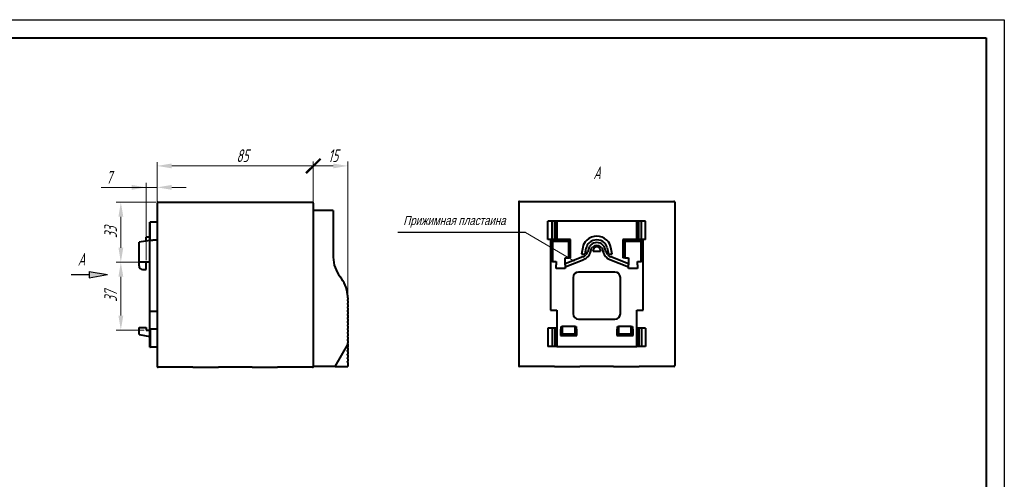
# Model space of a CAD drawing. Header units: millimetres. Extents: x 2345 to 2765, y 1129 to 1426.
# Tile 8 of 8: x 2494 to 2765, y 1299 to 1426. Entities that reach past the tile are written whole.
import ezdxf
from ezdxf.lldxf.tags import DXFTag

# ---------------------------------------------------------------- set-up
doc = ezdxf.new("R2010")
doc.units = ezdxf.units.MM
for name, color, linetype, lineweight in [('help', 4, 'New Line1', 20), ('main', 5, 'Continuous', 40), ('size', 7, 'Continuous', 25), ('РАЗМЕРЫ', 7, 'Continuous', 20)]:
    doc.layers.add(name, color=color, linetype=linetype, lineweight=lineweight)
doc.layers.add('ФОРМАТ', color=7, linetype='Continuous')
doc.styles.add('GOST', font='GOST.shx', dxfattribs={"width": 0.8, "oblique": 15})
doc.styles.add('K5_TEXTSTYLE', font='win_eskd.shx', dxfattribs={"width": 0.8, "oblique": 15, "height": 3.5})
tags = doc.linetypes.add('New Line1', pattern=[0.8, 0.5, -0.3]).pattern_tags.tags
tags[6:7] = [DXFTag(74, 4), DXFTag(75, 0), DXFTag(340, '0'), DXFTag(46, 1.0), DXFTag(50, 0.0), DXFTag(44, 0.0), DXFTag(45, 0.0)]
tags[4:5] = [DXFTag(74, 4), DXFTag(75, 0), DXFTag(340, '0'), DXFTag(46, 1.0), DXFTag(50, 0.0), DXFTag(44, 0.0), DXFTag(45, 0.0)]
doc.dimstyles.new('ISO-25', dxfattribs={"dimtxt": 3.5, "dimasz": 4, "dimexe": 1.25, "dimexo": 0.625, "dimgap": 1, "dimtad": 1, "dimtoh": 1, "dimdec": 1, "dimrnd": 0.5, "dimdsep": 46, "dimtxsty": 'GOST', "dimcen": 0, "dimclrd": 256, "dimclre": 256, "dimclrt": 7, "dimadec": 0, "dimazin": 2, "dimtfac": 1, "dimtdec": 1, "dimtmove": 1, "dimatfit": 1, "dimfxl": 1, "dimlwd": -1, "dimlwe": -1, "dimarcsym": 2})
doc.dimstyles.get("Standard").update_dxf_attribs({"dimtxt": 3.5, "dimasz": 4, "dimexe": 1, "dimexo": 0.0625, "dimgap": 1, "dimtad": 1, "dimdec": 1, "dimrnd": 0.5, "dimdsep": 46, "dimtxsty": 'GOST', "dimcen": 0, "dimclrd": 256, "dimclre": 256, "dimclrt": 7, "dimadec": 0, "dimazin": 2, "dimtfac": 1, "dimtdec": 4, "dimtmove": 0, "dimatfit": 1, "dimfxl": 1, "dimtolj": 1, "dimtzin": 0, "dimlwd": -1, "dimlwe": -1, "dimarcsym": 0})

# ---------------------------------------------------------------- blocks, each defined once
blk = doc.blocks.new('_ArchTick')
at = {"color": 0, "linetype": 'ByBlock', "const_width": 0.15}
blk.add_lwpolyline([(-0.5, -0.5), (0.5, 0.5)], dxfattribs=at)
blk = doc.blocks.new('*D834')
at = {"layer": 'Defpoints', "color": 0}
for p in [(2574.5, 1385.42), (2531.5, 1375.16), (2574.5, 1374.56)]:
    blk.add_point(p, dxfattribs=at)
at = {"layer": 'РАЗМЕРЫ'}
for p, q in [((2531.5, 1375.22), (2531.5, 1386.42)), ((2574.5, 1374.63), (2574.5, 1386.42)), ((2535.5, 1385.42), (2574.5, 1385.42))]:
    blk.add_line(p, q, dxfattribs=at)
blk.add_solid([(2535.5, 1386.08), (2535.5, 1384.75), (2531.5, 1385.42)], dxfattribs=at)
at = {"layer": 'РАЗМЕРЫ', "xscale": 4, "yscale": 4, "zscale": 4}
blk.add_blockref('_ArchTick', (2574.5, 1385.42), dxfattribs=at)
at = {"layer": 'РАЗМЕРЫ', "color": 7, "linetype": 'ByBlock', "ltscale": 100, "insert": (2555, 1388.24), "char_height": 3.5, "attachment_point": 5, "style": 'GOST'}
blk.add_mtext('85', dxfattribs=at)
blk = doc.blocks.new('*D835')
at = {"layer": 'Defpoints', "color": 0}
for p in [(2583.99, 1385.42), (2574.5, 1375.16), (2583.99, 1349.51)]:
    blk.add_point(p, dxfattribs=at)
at = {"layer": 'РАЗМЕРЫ'}
for p, q in [((2574.5, 1375.78), (2574.5, 1386.67)), ((2583.99, 1350.13), (2583.99, 1386.67)), ((2574.5, 1385.42), (2579.99, 1385.42))]:
    blk.add_line(p, q, dxfattribs=at)
blk.add_solid([(2579.99, 1384.75), (2579.99, 1386.08), (2583.99, 1385.42)], dxfattribs=at)
at = {"layer": 'РАЗМЕРЫ', "xscale": 4, "yscale": 4, "zscale": 4, "rotation": 180}
blk.add_blockref('_ArchTick', (2574.5, 1385.42), dxfattribs=at)
at = {"layer": 'РАЗМЕРЫ', "color": 7, "linetype": 'ByBlock', "ltscale": 100, "insert": (2579.99, 1388.24), "char_height": 3.5, "attachment_point": 5, "style": 'GOST'}
blk.add_mtext('15', dxfattribs=at)
blk = doc.blocks.new('*D839')
at = {"layer": 'Defpoints', "color": 0}
for p in [(2531.75, 1375.41), (2521.5, 1358.86), (2528.5, 1358.86)]:
    blk.add_point(p, dxfattribs=at)
at = {"layer": 'РАЗМЕРЫ'}
for p, q in [((2531.13, 1375.41), (2520.25, 1375.41)), ((2521.5, 1371.41), (2521.5, 1362.86)), ((2527.88, 1358.86), (2520.25, 1358.86))]:
    blk.add_line(p, q, dxfattribs=at)
for points in [[(2522.17, 1371.41), (2520.84, 1371.41), (2521.5, 1375.41)], [(2520.84, 1362.86), (2522.17, 1362.86), (2521.5, 1358.86)]]:
    blk.add_solid(points, dxfattribs=at)
at = {"layer": 'РАЗМЕРЫ', "color": 7, "linetype": 'ByBlock', "ltscale": 100, "insert": (2518.68, 1367.13), "char_height": 3.5, "attachment_point": 5, "rotation": 90, "style": 'GOST'}
blk.add_mtext('33', dxfattribs=at)
blk = doc.blocks.new('*D840')
at = {"layer": 'Defpoints', "color": 0}
for p in [(2528.5, 1358.86), (2521.5, 1340.16), (2528.5, 1340.16)]:
    blk.add_point(p, dxfattribs=at)
at = {"layer": 'РАЗМЕРЫ'}
for p, q in [((2527.88, 1358.86), (2520.25, 1358.86)), ((2521.5, 1354.86), (2521.5, 1344.16)), ((2527.88, 1340.16), (2520.25, 1340.16))]:
    blk.add_line(p, q, dxfattribs=at)
for points in [[(2522.17, 1354.86), (2520.84, 1354.86), (2521.5, 1358.86)], [(2520.84, 1344.16), (2522.17, 1344.16), (2521.5, 1340.16)]]:
    blk.add_solid(points, dxfattribs=at)
at = {"layer": 'РАЗМЕРЫ', "color": 7, "linetype": 'ByBlock', "ltscale": 100, "insert": (2518.68, 1349.51), "char_height": 3.5, "attachment_point": 5, "rotation": 90, "style": 'GOST'}
blk.add_mtext('37', dxfattribs=at)
blk = doc.blocks.new('*D861')
at = {"layer": 'Defpoints', "color": 0}
for p in [(2528.5, 1379.51), (2531.5, 1375.22), (2528.5, 1358.86)]:
    blk.add_point(p, dxfattribs=at)
at = {"layer": 'РАЗМЕРЫ'}
for p, q in [((2528.5, 1359.48), (2528.5, 1380.76)), ((2531.5, 1375.84), (2531.5, 1380.76)), ((2528.5, 1379.51), (2516.12, 1379.51)), ((2524.5, 1379.51), (2520.5, 1379.51)), ((2531.5, 1379.51), (2528.5, 1379.51)), ((2535.5, 1379.51), (2539.5, 1379.51))]:
    blk.add_line(p, q, dxfattribs=at)
for points in [[(2524.5, 1378.84), (2524.5, 1380.18), (2528.5, 1379.51)], [(2535.5, 1380.18), (2535.5, 1378.84), (2531.5, 1379.51)]]:
    blk.add_solid(points, dxfattribs=at)
at = {"layer": 'РАЗМЕРЫ', "color": 7, "linetype": 'ByBlock', "ltscale": 100, "insert": (2518.22, 1382.26), "char_height": 3.5, "attachment_point": 5, "style": 'GOST'}
blk.add_mtext('7', dxfattribs=at)

msp = doc.modelspace()

# ---------------------------------------------------------------- hatches: boundary and pattern name
at = {"layer": 'help', "lineweight": 25, "ltscale": 5}
h = msp.add_hatch(color=256, dxfattribs=at)
h.dxf.hatch_style = 1
h.paths.add_polyline_path([(2646.095, 1359.229, 1), (2646.495, 1359.229, 1)])
at = {"layer": 'size', "lineweight": 25, "ltscale": 5}
h = msp.add_hatch(color=256, dxfattribs=at)
h.dxf.hatch_style = 1
h.paths.add_polyline_path([(2512.811, 1356.334), (2517.811, 1355.454), (2512.811, 1354.574)])

# ---------------------------------------------------------------- linework, layer by layer
at = {"layer": 'help', "linetype": 'ByBlock', "lineweight": -2, "ltscale": 2}
for q in [(2597.743, 1367.057), (2614.05, 1367.057)]:
    msp.add_line((2632.953, 1367.057), q, dxfattribs=at)
at = {"layer": 'help', "linetype": 'ByBlock', "ltscale": 5}
msp.add_line((2632.953, 1367.057), (2646.276, 1359.232), dxfattribs=at)
msp.add_line((2632.953, 1367.057), (2646.276, 1359.232), dxfattribs=at)
at = {"layer": 'main'}
for p, q in [((2531.502, 1375.157), (2531.502, 1330.157)), ((2531.752, 1375.407), (2533.002, 1375.407)), ((2533.002, 1375.407), (2573.002, 1375.407)), ((2573.002, 1375.407), (2574.252, 1375.407)), ((2574.502, 1375.157), (2574.502, 1330.157)), ((2631.079, 1375.407), (2631.079, 1330.407)), ((2631.329, 1375.657), (2632.579, 1375.657)), ((2632.579, 1375.657), (2672.579, 1375.657)), ((2672.579, 1375.657), (2673.829, 1375.657)), ((2674.079, 1375.407), (2674.079, 1330.407)), ((2580.002, 1373.157), (2574.502, 1373.157)), ((2580.002, 1373.157), (2580.002, 1360.245)), ((2529.502, 1369.907), (2529.552, 1369.907)), ((2529.502, 1364.907), (2529.502, 1369.907)), ((2529.552, 1364.907), (2529.552, 1369.907)), ((2531.502, 1369.907), (2529.552, 1369.907)), ((2639.129, 1365.157), (2639.129, 1370.157)), ((2640.255, 1370.157), (2639.129, 1370.157)), ((2640.255, 1365.157), (2640.255, 1370.157)), ((2641.005, 1370.157), (2640.255, 1370.157)), ((2641.005, 1365.157), (2641.005, 1370.157)), ((2641.529, 1370.157), (2641.005, 1370.157)), ((2641.529, 1365.157), (2641.529, 1370.157)), ((2641.579, 1370.157), (2641.529, 1370.157)), ((2641.579, 1370.157), (2641.579, 1365.157)), ((2663.579, 1370.157), (2641.579, 1370.157)), ((2663.579, 1365.157), (2663.579, 1370.157)), ((2663.629, 1370.157), (2663.579, 1370.157)), ((2663.629, 1365.157), (2663.629, 1370.157)), ((2664.153, 1370.157), (2663.629, 1370.157)), ((2664.153, 1365.157), (2664.153, 1370.157)), ((2664.903, 1370.157), (2664.153, 1370.157)), ((2664.903, 1365.157), (2664.903, 1370.157)), ((2666.029, 1370.157), (2664.903, 1370.157)), ((2666.029, 1365.157), (2666.029, 1370.157)), ((2529.502, 1364.857), (2526.502, 1364.357)), ((2526.502, 1358.857), (2526.502, 1364.357)), ((2529.502, 1365.779), (2528.502, 1365.779)), ((2528.502, 1364.695), (2528.502, 1365.779)), ((2529.502, 1345.407), (2529.502, 1364.907)), ((2529.502, 1364.907), (2530.289, 1364.907)), ((2531.502, 1364.907), (2530.289, 1364.907)), ((2639.829, 1365.157), (2639.129, 1365.157)), ((2641.579, 1365.157), (2639.829, 1365.157)), ((2639.829, 1365.157), (2639.829, 1345.657)), ((2645.379, 1365.107), (2639.879, 1365.107)), ((2639.879, 1365.107), (2640.379, 1364.607)), ((2639.879, 1365.107), (2639.879, 1359.107)), ((2640.379, 1364.607), (2640.379, 1359.107)), ((2644.879, 1364.607), (2640.379, 1364.607)), ((2645.379, 1365.107), (2644.879, 1364.607)), ((2644.879, 1360.107), (2644.879, 1364.607)), ((2645.379, 1360.107), (2645.379, 1365.107)), ((2659.779, 1365.107), (2659.779, 1360.107)), ((2659.779, 1365.107), (2660.279, 1364.607)), ((2665.279, 1365.107), (2659.779, 1365.107)), ((2660.279, 1364.607), (2660.279, 1360.107)), ((2664.779, 1364.607), (2660.279, 1364.607)), ((2665.329, 1365.157), (2663.579, 1365.157)), ((2665.279, 1365.107), (2664.779, 1364.607)), ((2664.779, 1359.107), (2664.779, 1364.607)), ((2665.279, 1359.107), (2665.279, 1365.107)), ((2665.329, 1345.657), (2665.329, 1365.157)), ((2666.029, 1365.157), (2665.329, 1365.157)), ((2648.708, 1362.972), (2648.379, 1361.107)), ((2649.394, 1361.107), (2649.692, 1362.798)), ((2650.363, 1362.783), (2650.105, 1361.847)), ((2650.829, 1361.648), (2651.083, 1362.572)), ((2651.579, 1361.901), (2651.579, 1362.114)), ((2651.579, 1361.901), (2653.579, 1361.901)), ((2653.579, 1362.114), (2653.579, 1361.901)), ((2654.075, 1362.572), (2654.329, 1361.648)), ((2655.052, 1361.847), (2654.795, 1362.783)), ((2655.465, 1362.798), (2655.763, 1361.107)), ((2656.779, 1361.107), (2656.45, 1362.972)), ((2529.502, 1358.857), (2526.502, 1358.857)), ((2526.502, 1357.857), (2526.502, 1358.857)), ((2528.502, 1356.857), (2528.502, 1358.857)), ((2640.379, 1359.107), (2639.879, 1359.107)), ((2640.379, 1359.107), (2641.379, 1359.107)), ((2641.379, 1359.107), (2641.379, 1358.107)), ((2648.735, 1360.316), (2643.879, 1358.382)), ((2643.879, 1360.107), (2644.879, 1360.107)), ((2643.879, 1358.107), (2643.879, 1360.107)), ((2643.879, 1357.575), (2649.013, 1359.62)), ((2645.379, 1360.107), (2644.879, 1360.107)), ((2648.379, 1361.107), (2649.394, 1361.107)), ((2649.64, 1360.994), (2649.532, 1360.873)), ((2650.091, 1360.373), (2650.199, 1360.493)), ((2654.959, 1360.493), (2655.066, 1360.373)), ((2655.625, 1360.873), (2655.518, 1360.994)), ((2655.763, 1361.107), (2656.779, 1361.107)), ((2656.145, 1359.62), (2661.279, 1357.575)), ((2661.279, 1358.382), (2656.422, 1360.316)), ((2660.279, 1360.107), (2659.779, 1360.107)), ((2660.279, 1360.107), (2661.279, 1360.107)), ((2661.279, 1360.107), (2661.279, 1358.107)), ((2663.779, 1359.107), (2664.779, 1359.107)), ((2663.779, 1358.107), (2663.779, 1359.107)), ((2665.279, 1359.107), (2664.779, 1359.107)), ((2527.502, 1356.857), (2528.502, 1356.857)), ((2641.379, 1357.107), (2641.379, 1358.107)), ((2643.879, 1357.107), (2641.379, 1357.107)), ((2643.879, 1358.107), (2643.879, 1357.107)), ((2657.579, 1356.157), (2647.579, 1356.157)), ((2661.279, 1357.107), (2661.279, 1358.107)), ((2663.779, 1357.107), (2661.279, 1357.107)), ((2663.779, 1358.107), (2663.779, 1357.107)), ((2646.079, 1354.657), (2646.079, 1344.657)), ((2659.079, 1344.657), (2659.079, 1354.657)), ((2583.902, 1348.497), (2583.902, 1348.317)), ((2583.967, 1348.532), (2583.937, 1348.532)), ((2583.967, 1348.282), (2583.937, 1348.282)), ((2584.002, 1349.058), (2584.002, 1348.567)), ((2584.002, 1348.247), (2584.002, 1347.567)), ((2529.502, 1345.407), (2531.502, 1345.407)), ((2529.502, 1335.407), (2529.502, 1345.407)), ((2583.902, 1347.497), (2583.902, 1347.317)), ((2583.902, 1346.497), (2583.902, 1346.317)), ((2583.902, 1345.497), (2583.902, 1345.317)), ((2583.967, 1347.532), (2583.937, 1347.532)), ((2583.967, 1347.282), (2583.937, 1347.282)), ((2583.967, 1346.532), (2583.937, 1346.532)), ((2583.967, 1346.282), (2583.937, 1346.282)), ((2583.967, 1345.532), (2583.937, 1345.532)), ((2583.967, 1345.282), (2583.937, 1345.282)), ((2584.002, 1347.247), (2584.002, 1346.567)), ((2584.002, 1346.247), (2584.002, 1345.567)), ((2584.002, 1345.247), (2584.002, 1344.567)), ((2639.829, 1345.657), (2641.579, 1345.657)), ((2641.579, 1345.657), (2641.579, 1335.657)), ((2663.579, 1345.657), (2665.329, 1345.657)), ((2663.579, 1335.657), (2663.579, 1345.657)), ((2583.902, 1344.497), (2583.902, 1344.317)), ((2583.902, 1343.497), (2583.902, 1343.317)), ((2583.902, 1342.497), (2583.902, 1342.317)), ((2583.967, 1344.532), (2583.937, 1344.532)), ((2583.967, 1344.282), (2583.937, 1344.282)), ((2583.967, 1343.532), (2583.937, 1343.532)), ((2583.967, 1343.282), (2583.937, 1343.282)), ((2583.967, 1342.532), (2583.937, 1342.532)), ((2583.967, 1342.282), (2583.937, 1342.282)), ((2584.002, 1344.247), (2584.002, 1343.567)), ((2584.002, 1343.247), (2584.002, 1342.567)), ((2647.579, 1343.157), (2657.579, 1343.157)), ((2526.502, 1338.907), (2526.502, 1340.907)), ((2526.502, 1340.907), (2528.502, 1340.907)), ((2528.502, 1340.907), (2528.502, 1340.157)), ((2528.502, 1340.157), (2529.502, 1340.157)), ((2529.552, 1340.407), (2529.552, 1335.407)), ((2531.502, 1340.407), (2529.552, 1340.407)), ((2583.902, 1341.497), (2583.902, 1341.317)), ((2583.902, 1340.497), (2583.902, 1340.317)), ((2583.967, 1341.532), (2583.937, 1341.532)), ((2583.967, 1341.282), (2583.937, 1341.282)), ((2583.967, 1340.532), (2583.937, 1340.532)), ((2583.967, 1340.282), (2583.937, 1340.282)), ((2584.002, 1342.247), (2584.002, 1341.567)), ((2584.002, 1341.247), (2584.002, 1340.567)), ((2584.002, 1340.247), (2584.002, 1339.567)), ((2639.129, 1340.657), (2639.129, 1335.657)), ((2640.255, 1340.657), (2639.129, 1340.657)), ((2640.255, 1340.657), (2640.255, 1335.657)), ((2641.005, 1340.657), (2640.255, 1340.657)), ((2641.005, 1340.657), (2641.005, 1335.657)), ((2641.529, 1340.657), (2641.005, 1340.657)), ((2641.529, 1340.657), (2641.529, 1335.657)), ((2641.579, 1340.657), (2641.529, 1340.657)), ((2642.579, 1340.407), (2642.579, 1338.657)), ((2642.579, 1340.407), (2642.745, 1340.407)), ((2642.745, 1340.407), (2642.745, 1341.157)), ((2642.745, 1341.157), (2643.079, 1341.157)), ((2643.079, 1341.157), (2643.079, 1339.157)), ((2646.579, 1341.157), (2643.079, 1341.157)), ((2646.579, 1339.157), (2646.579, 1341.157)), ((2646.579, 1341.157), (2646.912, 1341.157)), ((2646.912, 1341.157), (2646.912, 1340.407)), ((2646.912, 1340.407), (2647.079, 1340.407)), ((2647.079, 1338.657), (2647.079, 1340.407)), ((2658.079, 1340.407), (2658.079, 1338.657)), ((2658.079, 1340.407), (2658.245, 1340.407)), ((2658.245, 1341.157), (2658.579, 1341.157)), ((2658.245, 1340.407), (2658.245, 1341.157)), ((2658.579, 1341.157), (2658.579, 1339.157)), ((2662.079, 1341.157), (2658.579, 1341.157)), ((2662.079, 1339.157), (2662.079, 1341.157)), ((2662.079, 1341.157), (2662.412, 1341.157)), ((2662.412, 1341.157), (2662.412, 1340.407)), ((2662.412, 1340.407), (2662.579, 1340.407)), ((2662.579, 1338.657), (2662.579, 1340.407)), ((2663.629, 1340.657), (2663.579, 1340.657)), ((2663.629, 1340.657), (2663.629, 1335.657)), ((2664.153, 1340.657), (2663.629, 1340.657)), ((2664.153, 1340.657), (2664.153, 1335.657)), ((2664.903, 1340.657), (2664.153, 1340.657)), ((2664.903, 1340.657), (2664.903, 1335.657)), ((2666.029, 1340.657), (2664.903, 1340.657)), ((2666.029, 1340.657), (2666.029, 1335.657)), ((2526.502, 1338.907), (2529.502, 1338.407)), ((2583.902, 1339.497), (2583.902, 1339.317)), ((2583.902, 1338.497), (2583.902, 1338.317)), ((2583.902, 1337.497), (2583.902, 1337.317)), ((2583.967, 1339.532), (2583.937, 1339.532)), ((2583.967, 1339.282), (2583.937, 1339.282)), ((2583.967, 1338.532), (2583.937, 1338.532)), ((2583.967, 1338.282), (2583.937, 1338.282)), ((2583.967, 1337.532), (2583.937, 1337.532)), ((2583.967, 1337.282), (2583.937, 1337.282)), ((2584.002, 1339.247), (2584.002, 1338.567)), ((2584.002, 1338.247), (2584.002, 1337.567)), ((2584.002, 1337.247), (2584.002, 1336.567)), ((2643.079, 1339.157), (2642.579, 1338.657)), ((2642.579, 1338.657), (2647.079, 1338.657)), ((2643.079, 1339.157), (2646.579, 1339.157)), ((2646.579, 1339.157), (2647.079, 1338.657)), ((2658.579, 1339.157), (2658.079, 1338.657)), ((2658.079, 1338.657), (2662.579, 1338.657)), ((2658.579, 1339.157), (2662.079, 1339.157)), ((2662.079, 1339.157), (2662.579, 1338.657)), ((2529.502, 1335.407), (2529.552, 1335.407)), ((2531.502, 1335.407), (2529.552, 1335.407)), ((2580.502, 1330.157), (2584.002, 1336.157)), ((2583.902, 1336.497), (2583.902, 1336.317)), ((2583.902, 1335.317), (2583.902, 1335.497)), ((2583.902, 1334.317), (2583.902, 1334.497)), ((2583.967, 1336.532), (2583.937, 1336.532)), ((2583.967, 1336.282), (2583.937, 1336.282)), ((2583.937, 1335.532), (2583.967, 1335.532)), ((2583.937, 1335.282), (2583.967, 1335.282)), ((2583.937, 1334.532), (2583.967, 1334.532)), ((2583.937, 1334.282), (2583.967, 1334.282)), ((2584.002, 1336.247), (2584.002, 1336.157)), ((2584.002, 1336.157), (2584.002, 1335.567)), ((2584.002, 1335.247), (2584.002, 1334.567)), ((2584.002, 1334.247), (2584.002, 1333.567)), ((2640.255, 1335.657), (2639.129, 1335.657)), ((2641.005, 1335.657), (2640.255, 1335.657)), ((2641.529, 1335.657), (2641.005, 1335.657)), ((2641.579, 1335.657), (2641.529, 1335.657)), ((2641.579, 1335.657), (2663.579, 1335.657)), ((2663.629, 1335.657), (2663.579, 1335.657)), ((2664.153, 1335.657), (2663.629, 1335.657)), ((2664.903, 1335.657), (2664.153, 1335.657)), ((2666.029, 1335.657), (2664.903, 1335.657)), ((2583.902, 1333.317), (2583.902, 1333.497)), ((2583.902, 1332.317), (2583.902, 1332.497)), ((2583.902, 1331.317), (2583.902, 1331.497)), ((2583.937, 1333.532), (2583.967, 1333.532)), ((2583.937, 1333.282), (2583.967, 1333.282)), ((2583.937, 1332.532), (2583.967, 1332.532)), ((2583.937, 1332.282), (2583.967, 1332.282)), ((2583.937, 1331.532), (2583.967, 1331.532)), ((2584.002, 1333.247), (2584.002, 1332.567)), ((2584.002, 1332.247), (2584.002, 1331.567)), ((2533.002, 1329.907), (2531.752, 1329.907)), ((2541.319, 1329.907), (2533.002, 1329.907)), ((2541.319, 1329.907), (2548.365, 1329.907)), ((2557.639, 1329.907), (2548.365, 1329.907)), ((2557.639, 1329.907), (2564.685, 1329.907)), ((2573.002, 1329.907), (2564.685, 1329.907)), ((2574.252, 1329.907), (2573.002, 1329.907)), ((2580.502, 1330.157), (2574.502, 1330.157)), ((2580.502, 1330.157), (2584.002, 1330.157)), ((2583.937, 1331.282), (2583.967, 1331.282)), ((2584.002, 1331.247), (2584.002, 1330.157)), ((2632.579, 1330.157), (2631.329, 1330.157)), ((2640.895, 1330.157), (2632.579, 1330.157)), ((2640.895, 1330.157), (2647.942, 1330.157)), ((2657.216, 1330.157), (2647.942, 1330.157)), ((2657.216, 1330.157), (2664.262, 1330.157)), ((2672.579, 1330.157), (2664.262, 1330.157)), ((2673.829, 1330.157), (2672.579, 1330.157))]:
    msp.add_line(p, q, dxfattribs=at)
for centre, radius, start, end in [((2531.752, 1375.157), 0.25, 90, 180), ((2574.252, 1375.157), 0.25, 0, 90), ((2631.329, 1375.407), 0.25, 90, 180), ((2673.829, 1375.407), 0.25, 0, 90), ((2652.154, 1362.364), 3.5, 132.48841, 170), ((2652.154, 1362.364), 2.5, 132.48841, 170), ((2652.579, 1361.901), 4.128, 47.51159, 132.48841), ((2652.579, 1361.901), 3.128, 47.51159, 132.48841), ((2652.579, 1361.767), 2.503, 47.51159, 132.48841), ((2653.003, 1362.364), 2.5, 10, 47.51159), ((2653.003, 1362.364), 3.5, 10, 47.51159), ((2648.057, 1362.411), 2.125, 318.17003, 344.61998), ((2648.057, 1362.411), 2.875, 318.17003, 344.61998), ((2652.579, 1361.767), 1.753, 47.51159, 132.48841), ((2652.579, 1362.114), 1, 0, 180), ((2657.101, 1362.411), 2.875, 195.38002, 221.82997), ((2657.101, 1362.411), 2.125, 195.38002, 221.82997), ((2588.502, 1360.245), 8.5, 180, 219.08914), ((2647.949, 1362.291), 2.125, 291.72009, 318.17003), ((2647.949, 1362.291), 2.875, 291.72009, 318.17003), ((2657.209, 1362.291), 2.875, 221.82997, 248.27991), ((2657.209, 1362.291), 2.125, 221.82997, 248.27991), ((2527.502, 1357.857), 1, 180, 270), ((2647.579, 1354.657), 1.5, 90, 180), ((2657.579, 1354.657), 1.5, 0, 90), ((2574.614, 1348.963), 9.393, 6.06154, 39.08914), ((2583.937, 1348.497), 0.035, 90, 180), ((2583.937, 1348.317), 0.035, 180, 270), ((2575.502, 1349.058), 8.5, 0, 6.06154), ((2583.967, 1348.567), 0.035, 270, 0), ((2583.967, 1348.247), 0.035, 0, 90), ((2583.937, 1347.497), 0.035, 90, 180), ((2583.937, 1347.317), 0.035, 180, 270), ((2583.937, 1346.497), 0.035, 90, 180), ((2583.937, 1346.317), 0.035, 180, 270), ((2583.937, 1345.497), 0.035, 90, 180), ((2583.937, 1345.317), 0.035, 180, 270), ((2583.967, 1347.567), 0.035, 270, 0), ((2583.967, 1347.247), 0.035, 0, 90), ((2583.967, 1346.567), 0.035, 270, 0), ((2583.967, 1346.247), 0.035, 0, 90), ((2583.967, 1345.567), 0.035, 270, 0), ((2583.967, 1345.247), 0.035, 0, 90), ((2583.937, 1344.497), 0.035, 90, 180), ((2583.937, 1344.317), 0.035, 180, 270), ((2583.937, 1343.497), 0.035, 90, 180), ((2583.937, 1343.317), 0.035, 180, 270), ((2583.937, 1342.497), 0.035, 90, 180), ((2583.937, 1342.317), 0.035, 180, 270), ((2583.967, 1344.567), 0.035, 270, 0), ((2583.967, 1344.247), 0.035, 0, 90), ((2583.967, 1343.567), 0.035, 270, 0), ((2583.967, 1343.247), 0.035, 0, 90), ((2583.967, 1342.567), 0.035, 270, 0), ((2583.967, 1342.247), 0.035, 0, 90), ((2647.579, 1344.657), 1.5, 180, 270), ((2657.579, 1344.657), 1.5, 270, 0), ((2583.937, 1341.497), 0.035, 90, 180), ((2583.937, 1341.317), 0.035, 180, 270), ((2583.937, 1340.497), 0.035, 90, 180), ((2583.937, 1340.317), 0.035, 180, 270), ((2583.967, 1341.567), 0.035, 270, 0), ((2583.967, 1341.247), 0.035, 0, 90), ((2583.967, 1340.567), 0.035, 270, 0), ((2583.967, 1340.247), 0.035, 0, 90), ((2583.967, 1339.567), 0.035, 270, 0), ((2583.937, 1339.497), 0.035, 90, 180), ((2583.937, 1339.317), 0.035, 180, 270), ((2583.937, 1338.497), 0.035, 90, 180), ((2583.937, 1338.317), 0.035, 180, 270), ((2583.937, 1337.497), 0.035, 90, 180), ((2583.937, 1337.317), 0.035, 180, 270), ((2583.967, 1339.247), 0.035, 0, 90), ((2583.967, 1338.567), 0.035, 270, 0), ((2583.967, 1338.247), 0.035, 0, 90), ((2583.967, 1337.567), 0.035, 270, 0), ((2583.967, 1337.247), 0.035, 0, 90), ((2583.937, 1336.497), 0.035, 90, 180), ((2583.937, 1336.317), 0.035, 180, 270), ((2583.937, 1335.497), 0.035, 90, 180), ((2583.937, 1335.317), 0.035, 180, 270), ((2583.937, 1334.497), 0.035, 90, 180), ((2583.937, 1334.317), 0.035, 180, 270), ((2583.967, 1336.567), 0.035, 270, 0), ((2583.967, 1336.247), 0.035, 0, 90), ((2583.967, 1335.567), 0.035, 270, 0), ((2583.967, 1335.247), 0.035, 0, 90), ((2583.967, 1334.567), 0.035, 270, 0), ((2583.967, 1334.247), 0.035, 0, 90), ((2583.937, 1333.497), 0.035, 90, 180), ((2583.937, 1333.317), 0.035, 180, 270), ((2583.937, 1332.497), 0.035, 90, 180), ((2583.937, 1332.317), 0.035, 180, 270), ((2583.937, 1331.497), 0.035, 90, 180), ((2583.967, 1333.567), 0.035, 270, 0), ((2583.967, 1333.247), 0.035, 0, 90), ((2583.967, 1332.567), 0.035, 270, 0), ((2583.967, 1332.247), 0.035, 0, 90), ((2583.967, 1331.567), 0.035, 270, 0), ((2531.752, 1330.157), 0.25, 180, 270), ((2574.252, 1330.157), 0.25, 270, 0), ((2583.937, 1331.317), 0.035, 180, 270), ((2583.967, 1331.247), 0.035, 0, 90), ((2631.329, 1330.407), 0.25, 180, 270), ((2673.829, 1330.407), 0.25, 270, 0)]:
    msp.add_arc(centre, radius, start, end, dxfattribs=at)
for points, knots in [([(2650.888, 1363.613), (2650.774, 1363.492), (2650.544, 1363.25), (2650.423, 1362.939), (2650.363, 1362.783)], [0, 0, 0, 0, 0.4985237, 1, 1, 1, 1]), ([(2651.083, 1362.572), (2651.119, 1362.664), (2651.192, 1362.846), (2651.327, 1362.989), (2651.395, 1363.06)], [0, 0, 0, 0, 0.5021005, 1, 1, 1, 1]), ([(2653.763, 1363.06), (2653.831, 1362.988), (2653.966, 1362.845), (2654.039, 1362.663), (2654.075, 1362.572)], [0, 0, 0, 0, 0.5020831, 1, 1, 1, 1]), ([(2654.795, 1362.783), (2654.735, 1362.938), (2654.614, 1363.249), (2654.385, 1363.491), (2654.27, 1363.613)], [0, 0, 0, 0, 0.4985166, 1, 1, 1, 1])]:
    msp.add_open_spline(points, degree=3, knots=knots, dxfattribs=at)
at = {"layer": 'size', "lineweight": 25, "ltscale": 5}
for p, q in [((2512.811, 1356.334), (2517.811, 1355.454)), ((2512.811, 1356.334), (2512.811, 1354.574)), ((2507.811, 1355.454), (2512.811, 1355.454)), ((2512.811, 1355.454), (2512.811, 1355.454)), ((2512.811, 1354.574), (2517.811, 1355.454))]:
    msp.add_line(p, q, dxfattribs=at)
at = {"layer": 'ФОРМАТ', "linetype": 'ByBlock', "ltscale": 5}
for p, q in [((2344.806, 1425.739), (2764.806, 1425.739)), ((2764.806, 1425.739), (2764.806, 1128.739))]:
    msp.add_line(p, q, dxfattribs=at)
at = {"layer": 'ФОРМАТ', "linetype": 'ByBlock', "lineweight": 40, "ltscale": 5}
for p, q in [((2352.806, 1420.739), (2759.806, 1420.739)), ((2759.806, 1420.739), (2759.806, 1133.715))]:
    msp.add_line(p, q, dxfattribs=at)

# ---------------------------------------------------------------- texts
at = {"layer": 'help', "linetype": 'ByBlock', "lineweight": -2, "ltscale": 2, "insert": (2599.286, 1371.628), "char_height": 2.5, "width": 33.22179, "attachment_point": 1, "style": 'K5_TEXTSTYLE'}
msp.add_mtext('Прижимная пластаина', dxfattribs=at)
at = {"layer": 'size', "lineweight": 25, "char_height": 3.5, "width": 3.14794, "attachment_point": 1, "style": 'GOST'}
for insert in [(2651.632, 1385.293), (2509.634, 1361.463)]:
    msp.add_mtext('A', dxfattribs=dict(at, insert=insert))

# ---------------------------------------------------------------- dimensions: what is measured, and where the dimension line sits
at = {"layer": 'РАЗМЕРЫ'}
dim = msp.add_linear_dim(base=(2574.502, 1385.417), p1=(2531.502, 1375.157), p2=(2574.502, 1374.565), text='85', dimstyle='Standard', override={"dimlfac": 2, "dimtxsty": 'GOST', "dimblk2": 'ArchTick', "dimsah": 1, "dimtolj": 0}, dxfattribs=at)
dim.commit()
dim.dimension.update_dxf_attribs({"geometry": '*D834', "text_midpoint": (2555.002, 1388.239)})
for base, p1, p2, text, override, picture, middle in [((2583.99, 1385.417), (2574.502, 1375.157), (2583.99, 1349.507), '15', {"dimlfac": 2, "dimtxsty": 'GOST', "dimblk1": 'ArchTick', "dimsah": 1, "dimtolj": 0}, '*D835', (2579.99, 1385.417)), ((2528.502, 1379.509), (2531.502, 1375.22), (2528.502, 1358.857), '7', {"dimlfac": 2, "dimtxsty": 'GOST', "dimsah": 1, "dimtmove": 0, "dimtolj": 0}, '*D861', (2518.221, 1379.509))]:
    dim = msp.add_linear_dim(base=base, p1=p1, p2=p2, text=text, dimstyle='ISO-25', override=override, dxfattribs=at)
    dim.commit()
    dim.dimension.update_dxf_attribs({"geometry": picture, "text_midpoint": middle, "dimtype": 160})
dim = msp.add_linear_dim(base=(2521.502, 1358.857), p1=(2531.752, 1375.407), p2=(2528.502, 1358.857), angle=90, dimstyle='ISO-25', override={"dimlfac": 2, "dimtxsty": 'GOST', "dimsah": 1, "dimtolj": 0}, dxfattribs=at)
dim.commit()
dim.dimension.update_dxf_attribs({"geometry": '*D839', "text_midpoint": (2518.679, 1367.132)})
dim = msp.add_linear_dim(base=(2521.502, 1340.157), p1=(2528.502, 1358.857), p2=(2528.502, 1340.157), angle=90, text='37', dimstyle='ISO-25', override={"dimlfac": 2, "dimtxsty": 'GOST', "dimsah": 1, "dimtolj": 0}, dxfattribs=at)
dim.commit()
dim.dimension.update_dxf_attribs({"geometry": '*D840', "text_midpoint": (2518.679, 1349.507)})

doc.saveas('drawing.dxf')
